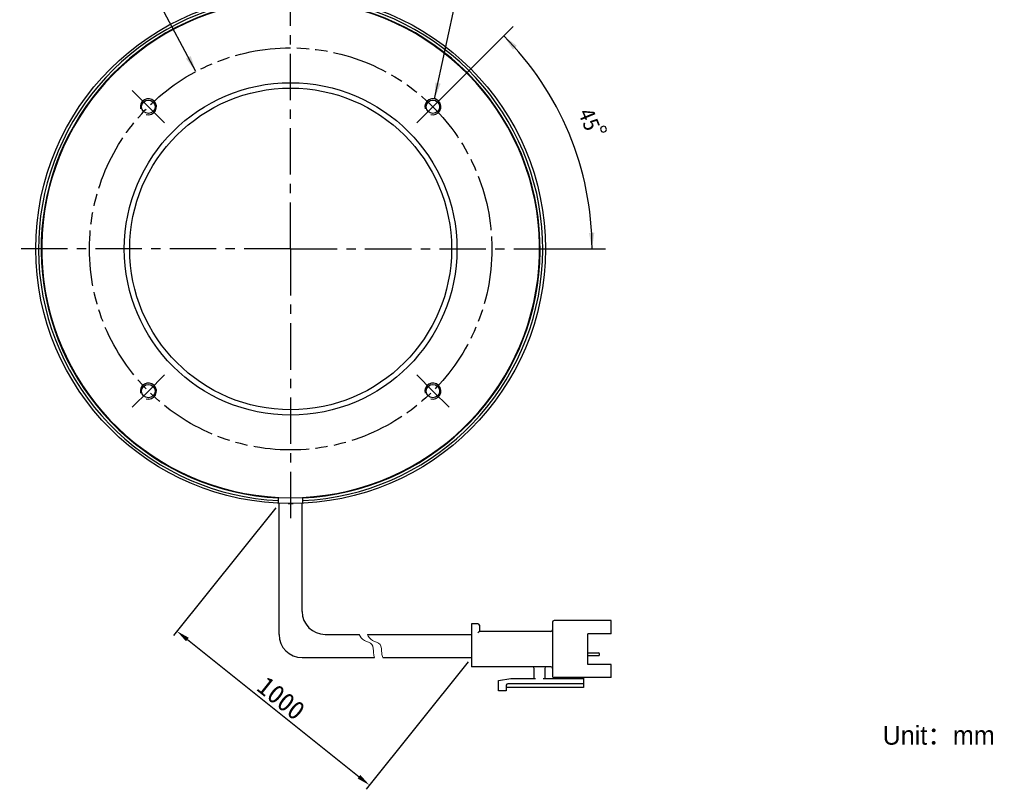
# Model space of a CAD drawing. Header units: millimetres. Extents: x 98 to 281, y 51 to 268.
# Tile 1 of 5: x 98 to 281, y 51 to 194. Entities that reach past the tile are written whole.
import ezdxf
from ezdxf.enums import TextEntityAlignment as Align

# ---------------------------------------------------------------- set-up
doc = ezdxf.new("R2010")
doc.units = ezdxf.units.MM
doc.header["$LTSCALE"] = 23.1
doc.header["$PDMODE"] = 3
doc.header["$PDSIZE"] = 8
doc.linetypes.add('CENTER', pattern=[0.6, 0.375, -0.075, 0.075, -0.075])
doc.linetypes.add('PHANTOM', pattern=[0.8, 0.45, -0.05, 0.1, -0.05, 0.1, -0.05])
doc.layers.get('0').update_dxf_attribs({"linetype": 'CONTINUOUS'})
doc.layers.get('Defpoints').update_dxf_attribs({"linetype": 'CONTINUOUS', "lineweight": 18})
for name, color, linetype in [('00_COMPONENTS', 7, 'CONTINUOUS'), ('03_ALL_AXES', 7, 'CONTINUOUS'), ('07_ALL_HOLES', 7, 'CONTINUOUS'), ('51__DRAFT_DIMS', 7, 'CONTINUOUS')]:
    doc.layers.add(name, color=color, linetype=linetype)
for name, color, linetype, lineweight in [('标注', 3, 'CONTINUOUS', 25), ('粗实线', 7, 'CONTINUOUS', 30), ('细实线', 7, 'CONTINUOUS', 15)]:
    doc.layers.add(name, color=color, linetype=linetype, lineweight=lineweight)
doc.styles.get("Standard").update_dxf_attribs({"font": 'simfang.ttf'})
doc.dimstyles.new('CST Standard', dxfattribs={"dimtxt": 3.5, "dimasz": 2.5, "dimexe": 1, "dimexo": 1, "dimgap": 0.6, "dimtad": 1, "dimtoh": 1, "dimdsep": 46, "dimtxsty": 'STANDARD', "dimcen": -2.5, "dimdle": 5, "dimadec": 1, "dimazin": 2, "dimtfac": 1, "dimtofl": 0, "dimtmove": 0, "dimatfit": 0, "dimfxl": 1, "dimtolj": 1, "dimarcsym": 0})
doc.dimstyles.new('DIMSTYLE_1', dxfattribs={"dimtxt": 3, "dimasz": 3, "dimexe": 2.5, "dimexo": 0.5, "dimgap": 3, "dimtad": 1, "dimdec": 1, "dimdsep": 46, "dimtxsty": 'STANDARD', "dimblk": '_FILLED', "dimblk1": '_FILLED', "dimblk2": '_FILLED', "dimcen": 0.09, "dimclrt": 3, "dimazin": 2, "dimtp": 0.5, "dimtm": 0.5, "dimtfac": 1, "dimtdec": -1, "dimtofl": 0, "dimtmove": 0, "dimatfit": 3, "dimldrblk": '_FILLED', "dimfxl": 1, "dimtolj": 1, "dimarcsym": 0})
doc.dimstyles.new('DIMSTYLE_2', dxfattribs={"dimtxt": 3, "dimasz": 3, "dimexe": 2.5, "dimexo": 0.5, "dimtad": 1, "dimdsep": 46, "dimtxsty": 'STANDARD', "dimblk": '_FILLED', "dimblk1": '_FILLED', "dimblk2": '_FILLED', "dimcen": 0.09, "dimclrt": 3, "dimazin": 2, "dimtp": 0.1, "dimtm": 0.1, "dimtfac": 1, "dimtofl": 0, "dimtmove": 0, "dimatfit": 1, "dimldrblk": '_FILLED', "dimfxl": 1, "dimtolj": 1, "dimarcsym": 0})
doc.dimstyles.new('DIMSTYLE_5', dxfattribs={"dimtxt": 3, "dimasz": 3, "dimexe": 2.5, "dimexo": 0.5, "dimtad": 1, "dimdsep": 46, "dimtxsty": 'STANDARD', "dimblk": '_FILLED', "dimblk1": '_FILLED', "dimblk2": '_FILLED', "dimcen": 0.09, "dimazin": 2, "dimtp": 0.1, "dimtm": 0.1, "dimtfac": 1, "dimtofl": 0, "dimtmove": 0, "dimatfit": 1, "dimldrblk": '_FILLED', "dimfxl": 1, "dimtolj": 1, "dimarcsym": 0})

# ---------------------------------------------------------------- blocks, each defined once
blk = doc.blocks.new('*D1')
at = {"layer": '51__DRAFT_DIMS', "color": 4}
for p, q in [((175.07, 178.57), (189.7, 193.19)), ((190.05, 151.7), (206.89, 151.7))]:
    blk.add_line(p, q, dxfattribs=at)
for start, end in [(22.5, 45), (0, 22.5)]:
    blk.add_arc((148.2, 151.7), 56.18, start, end, dxfattribs=at)
for points in [[(190.36, 189.59), (187.93, 191.42), (189.63, 188.9)], [(203.81, 154.68), (204.39, 151.7), (204.81, 154.71)]]:
    blk.add_solid(points, dxfattribs=at)
at = {"layer": '51__DRAFT_DIMS', "color": 3}
blk.add_text('45', height=3, rotation=-67.5, dxfattribs=at).set_placement((202.5, 175.27), align=Align.CENTER)
blk = doc.blocks.new('_FILLED')
at = {"color": 0, "linetype": 'ByBlock'}
blk.add_solid([(0, 0), (-1, 0.167), (-1, -0.167)], dxfattribs=at)
blk = doc.blocks.new('*D2')
at = {"layer": '51__DRAFT_DIMS', "color": 4}
for p, q in [((175.04, 179.68), (179.29, 199.53)), ((179.29, 199.53), (182.79, 199.53)), ((182.79, 199.53), (194.6, 199.53))]:
    blk.add_line(p, q, dxfattribs=at)
at = {"layer": '51__DRAFT_DIMS', "color": 4, "xscale": 3, "yscale": 3, "zscale": 3, "rotation": 257.9133546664}
blk.add_blockref('_FILLED', (175.04, 179.68), dxfattribs=at)
at = {"layer": '51__DRAFT_DIMS', "color": 3}
for s, p in [('4-M', (184.29, 200.28)), ('3', (190.9, 200.28))]:
    blk.add_text(s, height=3, dxfattribs=at).set_placement(p)
blk = doc.blocks.new('*D7')
at = {"color": 1}
for p, q in [((120.15, 197.7), (108.74, 197.7)), ((123.65, 197.7), (120.15, 197.7)), ((130.55, 184.78), (123.65, 197.7))]:
    blk.add_line(p, q, dxfattribs=at)
at = {"color": 1, "xscale": 3, "yscale": 3, "zscale": 3, "rotation": 298.0916548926}
blk.add_blockref('_FILLED', (130.55, 184.78), dxfattribs=at)
at = {"color": 1}
blk.add_text('75', height=3, dxfattribs=at).set_placement((118.65, 198.45), align=Align.RIGHT)
blk = doc.blocks.new('*D10')
at = {"layer": 'Defpoints', "color": 0}
for p in [(146.04, 104.2), (181.94, 75.48), (162.91, 51.68)]:
    blk.add_point(p, dxfattribs=at)
at = {"layer": '标注', "color": 0, "linetype": 'Continuous', "lineweight": -2, "ltscale": 3}
for p, q in [((145.42, 103.41), (126.38, 79.62)), ((181.32, 74.7), (162.28, 50.9))]:
    blk.add_line(p, q, dxfattribs=at)
at = {"layer": '标注', "color": 9, "linetype": 'Continuous', "lineweight": -2, "ltscale": 3}
blk.add_line((128.96, 78.84), (160.95, 53.24), dxfattribs=at)
at = {"layer": '标注', "color": 9}
for points in [[(129.22, 79.17), (128.7, 78.51), (127.01, 80.4)], [(160.69, 52.92), (161.21, 53.57), (162.91, 51.68)]]:
    blk.add_solid(points, dxfattribs=at)
at = {"layer": '标注', "color": 7, "insert": (146.44, 67.89), "char_height": 3.5, "attachment_point": 5, "rotation": 321.3402}
blk.add_mtext('\\A1;1000{}{{\\H0.7x;}{}}', dxfattribs=at)

msp = doc.modelspace()

# ---------------------------------------------------------------- linework, layer by layer
msp.add_line((147.7266, 104.1954), (148.6827, 104.1954))
at = {"layer": '00_COMPONENTS', "color": 7}
for p, q in [((145.9546, 104.2487), (145.9546, 105.3529)), ((150.4546, 104.2487), (150.4546, 105.3529))]:
    msp.add_line(p, q, dxfattribs=at)
for centre, radius in [((148.2046, 151.6954), 47.5), ((148.2046, 151.6954), 31), ((148.2046, 151.6954), 30), ((121.6881, 178.2119), 1.25), ((174.7211, 178.2119), 1.25), ((121.6881, 125.1789), 1.25), ((174.7211, 125.1789), 1.25)]:
    msp.add_circle(centre, radius, dxfattribs=at)
for radius, start, end in [(47, 103.786107, 267.256067), (46.5, 104.414569, 267.226541), (46.4, 104.193805, 75.806195), (47, 272.743933, 76.213893), (46.5, 272.773459, 75.585431)]:
    msp.add_arc((148.2046, 151.6954), radius, start, end, dxfattribs=at)
at = {"layer": '00_COMPONENTS', "color": 4}
for centre in [(121.6881, 178.2119), (174.7211, 178.2119), (121.6881, 125.1789), (174.7211, 125.1789)]:
    msp.add_arc(centre, 1.5, 255, 195, dxfattribs=at)
at = {"layer": '03_ALL_AXES', "color": 1, "linetype": 'CENTER'}
for q in [(148.2046, 202.1954), (97.7046, 151.6954), (148.2046, 101.1954), (198.7046, 151.6954)]:
    msp.add_line((148.2046, 151.6954), q, dxfattribs=at)
at = {"layer": '07_ALL_HOLES', "color": 1, "linetype": 'CENTER'}
for p, q in [((121.6881, 178.2119), (118.6829, 181.2171)), ((174.7211, 178.2119), (177.7263, 181.2171)), ((121.6881, 178.2119), (124.6933, 175.2067)), ((174.7211, 178.2119), (171.7159, 175.2067)), ((121.6881, 125.1789), (124.6933, 128.1841)), ((174.7211, 125.1789), (171.7159, 128.1841)), ((121.6881, 125.1789), (118.6829, 122.1737)), ((174.7211, 125.1789), (177.7263, 122.1737))]:
    msp.add_line(p, q, dxfattribs=at)
at = {"layer": '07_ALL_HOLES', "color": 1, "linetype": 'PHANTOM'}
msp.add_circle((148.2046, 151.6954), 37.5, dxfattribs=at)
at = {"layer": '51__DRAFT_DIMS', "color": 3}
msp.add_lwpolyline([(206.5756, 174.5712), (206.1136, 174.3798), (205.9783, 174.0532), (206.1697, 173.5913), (206.4963, 173.456), (206.9582, 173.6473), (207.0935, 173.9739), (206.9022, 174.4359), (206.5756, 174.5712)], dxfattribs=at)
at = {"layer": '51__DRAFT_DIMS', "color": 4}
msp.add_arc((174.7211, 178.2119), 1.5, 59.478406, 90, dxfattribs=at)
at = {"layer": '粗实线', "ltscale": 3}
for p, q in [((146.0414, 79.784), (146.0414, 104.1954)), ((150.3493, 84.0919), (150.3493, 104.1954)), ((154.6572, 79.784), (161.0041, 79.784)), ((162.5285, 79.784), (181.9405, 79.784)), ((150.3493, 75.4761), (163.8531, 75.4761)), ((165.3775, 75.4761), (181.9405, 75.4761))]:
    msp.add_line(p, q, dxfattribs=at)
at = {"layer": '粗实线'}
for p, q in [((181.9405, 81.7943), (181.9405, 73.7529)), ((183.0893, 81.7943), (181.9405, 81.7943)), ((183.3765, 81.5071), (183.3765, 80.3584)), ((197.0182, 82.0815), (197.0182, 72.0297)), ((207.9315, 82.3687), (197.3054, 82.3687)), ((207.9315, 79.9276), (207.9315, 82.3687)), ((196.731, 80.3584), (183.3765, 80.3584)), ((207.9315, 79.9276), (203.6236, 79.9276)), ((203.6236, 74.1837), (203.6236, 79.9276)), ((203.6236, 76.3385), (205.6053, 76.3385)), ((203.6236, 75.8351), (205.6053, 75.8351)), ((205.7489, 75.9787), (205.7489, 76.1949)), ((196.731, 73.7529), (181.9405, 73.7529)), ((193.5719, 71.599), (193.5719, 73.4657)), ((195.5822, 73.4657), (195.5822, 71.599)), ((207.9315, 74.1837), (203.6236, 74.1837)), ((207.9315, 71.7426), (207.9315, 74.1837)), ((186.9664, 71.1682), (189.264, 71.599)), ((189.264, 71.599), (193.8591, 71.599)), ((195.295, 71.599), (202.7621, 71.599)), ((207.9315, 71.7426), (197.3054, 71.7426)), ((201.0389, 71.599), (201.0389, 71.7426)), ((202.7621, 71.7426), (202.7621, 69.8758)), ((186.9664, 69.3014), (186.9664, 71.1682)), ((188.4024, 70.3066), (188.4024, 69.3014)), ((202.7621, 69.8758), (188.4024, 69.8758)), ((202.7621, 70.5938), (188.6896, 70.5938)), ((188.4024, 69.3014), (186.9664, 69.3014))]:
    msp.add_line(p, q, dxfattribs=at)
at = {"layer": '粗实线', "ltscale": 3}
for centre in [(154.6572, 84.0919), (150.3493, 79.784)]:
    msp.add_arc(centre, 4.3079, 180, 270, dxfattribs=at)
at = {"layer": '粗实线'}
for centre, radius, start, end in [((183.0893, 81.5071), 0.2872, 0, 90), ((197.3054, 82.0815), 0.2872, 90, 180), ((196.731, 80.6455), 0.2872, 270, 0), ((205.6053, 76.1949), 0.1436, 0, 90), ((205.6053, 75.9787), 0.1436, 270, 0), ((193.2847, 73.4657), 0.2872, 0, 90), ((195.8694, 73.4657), 0.2872, 90, 180), ((196.731, 73.4657), 0.2872, 0, 90), ((197.3054, 72.0297), 0.2872, 180, 270), ((188.6896, 70.3066), 0.2872, 90, 180)]:
    msp.add_arc(centre, radius, start, end, dxfattribs=at)
msp.add_open_spline([(183.3765, 80.3584), (183.3727, 80.3546), (183.3593, 80.3411), (183.3324, 80.3143), (183.2935, 80.2754), (183.247, 80.2288), (183.1959, 80.1778), (183.1429, 80.1247), (183.1071, 80.089), (183.0893, 80.0712)], degree=3, knots=[0, 0, 0, 0, 132.44496021, 469.29186831, 937.59263349, 1489.92739949, 2093.19286428, 2719.61557646, 3341.62114333, 3341.62114333, 3341.62114333, 3341.62114333], dxfattribs=at)
at = {"layer": '细实线', "ltscale": 3}
for points, knots in [([(161.0041, 79.784), (161.1769, 79.3068), (161.7606, 78.5426), (163.7118, 78.1563), (163.5707, 76.5599), (163.7668, 75.734), (163.8531, 75.4761)], [0, 0, 0, 0, 610.83119015, 1204.5829362, 1830.46368675, 2133.90260583, 2133.90260583, 2133.90260583, 2133.90260583]), ([(162.5285, 79.784), (162.7013, 79.3068), (163.285, 78.5426), (165.2362, 78.1563), (165.0951, 76.5599), (165.2912, 75.734), (165.3775, 75.4761)], [0, 0, 0, 0, 609.2601643, 1201.48481194, 1825.75582997, 2128.41432004, 2128.41432004, 2128.41432004, 2128.41432004])]:
    msp.add_open_spline(points, degree=3, knots=knots, dxfattribs=at)

# ---------------------------------------------------------------- texts
at = {"insert": (258.5412, 62.7251), "char_height": 3.5, "width": 66.074441, "attachment_point": 1}
msp.add_mtext('{\\fFZLanTingHei-R-GBK|b0|i0|c134|p2;Unit：mm}', dxfattribs=at)

# ---------------------------------------------------------------- dimensions: what is measured, and where the dimension line sits
at = {"color": 1}
dim = msp.add_diameter_dim_2p(p1=(130.5465, 184.7777), p2=(165.8628, 118.6131), text='%%c<>', dimstyle='DIMSTYLE_5', override={"dimtih": 1, "dimtoh": 1, "dimpost": '<>'}, dxfattribs=at)
dim.commit()
dim.dimension.update_dxf_attribs({"geometry": '*D7', "text_midpoint": (116.4472, 199.9477), "dimtype": 163})
at = {"layer": '51__DRAFT_DIMS', "color": 4}
dim = msp.add_diameter_dim_2p(p1=(175.0352, 179.6787), p2=(174.4071, 176.7452), text='4-M<>', dimstyle='DIMSTYLE_2', override={"dimtih": 1, "dimtoh": 1, "dimpost": '<>'}, dxfattribs=at)
dim.commit()
dim.dimension.update_dxf_attribs({"geometry": '*D2', "text_midpoint": (188.6934, 201.7847), "dimtype": 163})
dim = msp.add_angular_dim_2l(base=(200.10992, 173.19528), line1=((188.98341, 151.69541), (189.54523, 151.69541)), line2=((174.32388, 177.81465), (174.72114, 178.21191)), dimstyle='DIMSTYLE_1', dxfattribs=at)
dim.commit()
dim.dimension.update_dxf_attribs({"geometry": '*D1', "text_midpoint": (199.74862, 174.04761), "dimtype": 162})
at = {"layer": '标注', "color": 9, "ltscale": 3}
dim = msp.add_linear_dim(base=(162.9057, 51.6825), p1=(146.0414, 104.1954), p2=(181.9405, 75.4761), angle=321.340192, text='1000{}{{\\H0.7x;}{}}', dimstyle='CST Standard', override={"dimlfac": 2, "dimclrd": 9, "dimclrt": 7}, dxfattribs=at)
dim.commit()
dim.dimension.update_dxf_attribs({"geometry": '*D10', "text_midpoint": (146.4367, 67.8929)})

doc.saveas('drawing.dxf')
